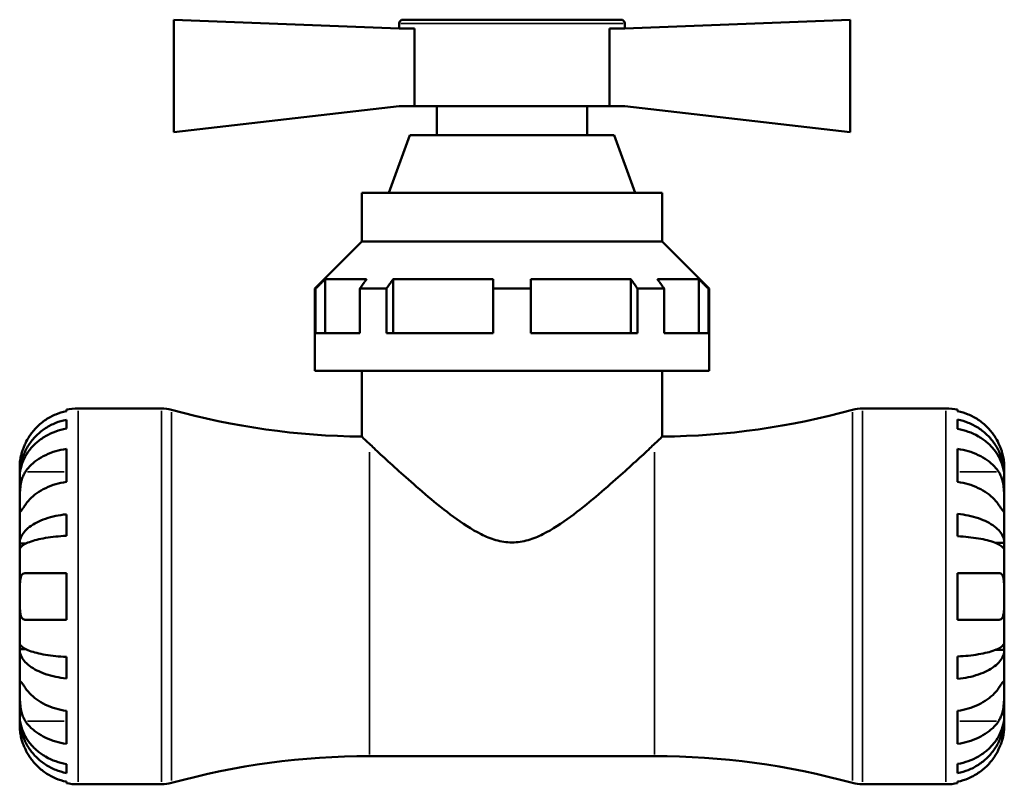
# Model space of a CAD drawing. Header units: millimetres. Extents: x 0 to 896, y 0 to 747.
# Tile 3 of 10: x 306 to 458, y 212 to 330. Entities that reach past the tile are written whole.
import ezdxf

# ---------------------------------------------------------------- set-up
doc = ezdxf.new("R2010")
doc.units = ezdxf.units.MM
doc.layers.add('Visible (ISO)', color=7, linetype='Continuous', lineweight=50)
doc.layers.add('Visible Narrow (ISO)', color=7, linetype='Continuous', lineweight=35)

msp = doc.modelspace()

# ---------------------------------------------------------------- linework, layer by layer
at = {"layer": 'Visible (ISO)'}
for p, q in [((329.5, 330.127), (364.3, 328.792)), ((329.5, 312.772), (329.5, 330.127)), ((364.88, 330.127), (398.52, 330.127)), ((433.9, 330.127), (399.1, 328.792)), ((433.9, 312.772), (433.9, 330.127)), ((364.3, 329.547), (364.3, 328.792)), ((366.631, 328.792), (364.3, 328.792)), ((366.631, 328.792), (366.631, 316.777)), ((396.769, 316.777), (396.769, 328.792)), ((399.1, 328.792), (396.769, 328.792)), ((399.1, 329.547), (399.1, 328.792)), ((364.3, 316.777), (329.5, 312.772)), ((366.631, 316.777), (364.3, 316.777)), ((366.631, 316.777), (396.769, 316.777)), ((370.1, 316.777), (370.1, 312.327)), ((393.3, 316.777), (393.3, 312.327)), ((399.1, 316.777), (396.769, 316.777)), ((399.1, 316.777), (433.9, 312.772)), ((365.919, 312.327), (362.68, 303.427)), ((365.919, 312.327), (397.48, 312.327)), ((397.48, 312.327), (400.719, 303.427)), ((358.5, 303.427), (404.9, 303.427)), ((358.5, 303.427), (358.5, 295.877)), ((404.9, 303.427), (404.9, 295.877)), ((358.5, 295.877), (351.25, 288.627)), ((358.5, 295.877), (404.9, 295.877)), ((404.9, 295.877), (412.15, 288.627)), ((352.845, 290.077), (359.246, 290.077)), ((352.845, 290.077), (352.845, 281.727)), ((363.347, 290.077), (378.8, 290.077)), ((363.347, 290.077), (363.347, 281.727)), ((384.6, 290.077), (400.052, 290.077)), ((400.052, 281.727), (400.052, 290.077)), ((404.154, 290.077), (410.554, 290.077)), ((410.554, 281.727), (410.554, 290.077)), ((351.388, 288.627), (351.25, 288.627)), ((351.25, 275.927), (351.25, 288.627)), ((351.388, 281.727), (351.388, 288.627)), ((358.216, 281.727), (358.216, 288.627)), ((362.317, 288.627), (358.216, 288.627)), ((362.317, 281.727), (362.317, 288.627)), ((378.8, 281.727), (378.8, 288.627)), ((384.6, 288.627), (378.8, 288.627)), ((384.6, 281.727), (384.6, 288.627)), ((401.083, 281.727), (401.083, 288.627)), ((405.184, 288.627), (401.083, 288.627)), ((405.184, 281.727), (405.184, 288.627)), ((412.011, 281.727), (412.011, 288.627)), ((412.15, 288.627), (412.011, 288.627)), ((412.15, 275.927), (412.15, 288.627)), ((358.216, 281.727), (351.388, 281.727)), ((378.8, 281.727), (362.317, 281.727)), ((401.083, 281.727), (384.6, 281.727)), ((412.011, 281.727), (405.184, 281.727)), ((412.15, 275.927), (351.25, 275.927)), ((358.5, 275.927), (358.5, 265.784)), ((404.9, 275.927), (404.9, 265.784)), ((312.9, 269.72), (312.9, 269.946)), ((314.7, 270.127), (327.584, 270.127)), ((435.815, 270.127), (448.7, 270.127)), ((450.5, 269.946), (450.5, 269.72)), ((312.9, 267.014), (312.9, 268.386)), ((450.5, 268.412), (450.5, 266.979)), ((312.9, 258.8), (312.9, 263.891)), ((450.5, 263.891), (450.5, 258.8)), ((305.7, 259.812), (305.7, 261.127)), ((457.7, 259.841), (457.7, 261.127)), ((305.7, 259.812), (305.713, 259.812)), ((305.7, 259.384), (305.7, 259.812)), ((305.7, 255.27), (305.7, 259.384)), ((457.7, 259.841), (457.682, 259.841)), ((457.7, 259.351), (457.7, 259.841)), ((457.7, 255.27), (457.7, 259.351)), ((305.7, 249.296), (305.7, 255.27)), ((450.5, 253.862), (450.5, 250.403)), ((457.7, 249.369), (457.7, 255.27)), ((312.9, 250.478), (312.9, 253.79)), ((305.7, 249.296), (306.694, 249.296)), ((305.7, 248.261), (305.7, 249.296)), ((457.7, 249.369), (456.374, 249.369)), ((457.7, 248.186), (457.7, 249.369)), ((305.7, 241.127), (305.7, 248.261)), ((457.7, 241.127), (457.7, 248.186)), ((312.9, 237.527), (312.9, 244.727)), ((450.5, 244.727), (450.5, 237.527)), ((305.7, 233.994), (305.7, 241.127)), ((457.7, 234.069), (457.7, 241.127)), ((305.7, 232.959), (305.7, 233.994)), ((305.7, 226.985), (305.7, 232.959)), ((305.7, 232.959), (306.694, 232.959)), ((457.7, 232.886), (456.374, 232.886)), ((457.7, 232.886), (457.7, 234.069)), ((457.7, 226.985), (457.7, 232.886)), ((312.9, 228.464), (312.9, 231.777)), ((450.5, 231.852), (450.5, 228.393)), ((305.7, 222.871), (305.7, 226.985)), ((457.7, 222.904), (457.7, 226.985)), ((312.9, 218.364), (312.9, 223.455)), ((450.5, 223.455), (450.5, 218.364)), ((305.7, 222.443), (305.7, 222.871)), ((305.7, 221.127), (305.7, 222.443)), ((305.7, 222.443), (305.713, 222.443)), ((457.7, 222.414), (457.682, 222.414)), ((457.7, 222.414), (457.7, 222.904)), ((457.7, 221.127), (457.7, 222.414)), ((359.7, 216.477), (403.7, 216.477)), ((312.9, 213.869), (312.9, 215.241)), ((450.5, 215.276), (450.5, 213.843)), ((312.9, 212.309), (312.9, 212.535)), ((314.7, 212.127), (327.584, 212.127)), ((435.815, 212.127), (448.7, 212.127)), ((450.5, 212.535), (450.5, 212.309))]:
    msp.add_line(p, q, dxfattribs=at)
for centre, radius, start, end in [((364.88, 329.547), 0.58, 90, 180), ((398.52, 329.547), 0.58, 0, 90), ((314.7, 261.127), 9, 90, 101.53696), ((327.584, 264.327), 5.8, 74.5726, 90), ((359.7, 380.704), 114.927, 254.5726, 269.40174), ((403.7, 380.704), 114.927, 270.59826, 285.4274), ((435.815, 264.327), 5.8, 90, 105.4274), ((448.7, 261.127), 9, 78.46304, 90), ((359.7, 101.55), 114.927, 90, 105.4274), ((403.7, 101.55), 114.927, 74.5726, 90), ((314.7, 221.127), 9, 258.46304, 270), ((327.584, 217.927), 5.8, 270, 285.4274), ((435.815, 217.927), 5.8, 254.5726, 270), ((448.7, 221.127), 9, 270, 281.53696)]:
    msp.add_arc(centre, radius, start, end, dxfattribs=at)
for points, weights in [([(351.388, 288.627), (352.134, 289.37), (352.845, 290.077)], [1.20689655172, 1.23439195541, 1.26175548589]), ([(359.246, 290.077), (358.743, 289.37), (358.216, 288.627)], [1.26175548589, 1.23439195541, 1.20689655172]), ([(362.317, 288.627), (362.845, 289.37), (363.347, 290.077)], [1.20689655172, 1.23439195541, 1.26175548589]), ([(378.8, 290.077), (378.8, 289.37), (378.8, 288.627)], [1.26175548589, 1.23439195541, 1.20689655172]), ([(384.6, 288.627), (384.6, 289.37), (384.6, 290.077)], [1.20689655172, 1.23439195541, 1.26175548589]), ([(400.052, 290.077), (400.555, 289.37), (401.083, 288.627)], [1.26175548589, 1.23439195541, 1.20689655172]), ([(405.184, 288.627), (404.656, 289.37), (404.154, 290.077)], [1.20689655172, 1.23439195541, 1.26175548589]), ([(410.554, 290.077), (411.265, 289.37), (412.011, 288.627)], [1.26175548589, 1.23439195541, 1.20689655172])]:
    msp.add_rational_spline(points, weights, degree=2, dxfattribs=at)
for points, knots in [([(312.9, 269.72), (312.325, 269.602), (311.764, 269.424), (310.754, 269.004), (310.215, 268.72), (309.209, 268.044), (308.742, 267.653), (307.955, 266.862), (307.564, 266.39), (306.978, 265.508), (306.758, 265.115), (306.576, 264.727)], [0.17075309, 0.17075309, 0.17075309, 0.17075309, 0.33215152, 0.33215152, 0.49888818, 0.49888818, 0.66562485, 0.66562485, 0.83351137, 0.83351137, 0.95687373, 0.95687373, 0.95687373, 0.95687373]), ([(456.824, 264.727), (456.641, 265.115), (456.422, 265.508), (455.836, 266.39), (455.444, 266.862), (454.658, 267.653), (454.191, 268.044), (453.184, 268.72), (452.645, 269.004), (451.635, 269.424), (451.074, 269.602), (450.5, 269.72)], [4.4278842, 4.4278842, 4.4278842, 4.4278842, 4.55124655, 4.55124655, 4.71913307, 4.71913307, 4.88586974, 4.88586974, 5.0526064, 5.0526064, 5.21400483, 5.21400483, 5.21400483, 5.21400483]), ([(305.7, 259.812), (305.7, 260.354), (305.755, 260.945), (305.992, 262.103), (306.174, 262.67), (306.6, 263.669), (306.883, 264.193), (307.557, 265.172), (307.948, 265.626), (308.734, 266.388), (309.201, 266.767), (310.208, 267.419), (310.747, 267.693), (311.759, 268.1), (312.323, 268.272), (312.9, 268.386)], [4.0154523, 4.0154523, 4.0154523, 4.0154523, 4.1832397, 4.1832397, 4.351027, 4.351027, 4.5181213, 4.5181213, 4.6852156, 4.6852156, 4.8518734, 4.8518734, 5.0185311, 5.0185311, 5.1805963, 5.1805963, 5.1805963, 5.1805963]), ([(450.5, 268.412), (451.077, 268.298), (451.641, 268.126), (452.653, 267.719), (453.192, 267.445), (454.199, 266.793), (454.666, 266.414), (455.452, 265.652), (455.843, 265.198), (456.516, 264.22), (456.799, 263.696), (457.226, 262.697), (457.408, 262.131), (457.645, 260.973), (457.7, 260.382), (457.7, 259.841)], [0.1707461, 0.1707461, 0.1707461, 0.1707461, 0.33284, 0.33284, 0.4994944, 0.4994944, 0.6661487, 0.6661487, 0.8332087, 0.8332087, 1.0002688, 1.0002688, 1.1679728, 1.1679728, 1.3356767, 1.3356767, 1.3356767, 1.3356767]), ([(312.9, 267.014), (312.323, 266.913), (311.759, 266.759), (310.747, 266.398), (310.208, 266.154), (309.201, 265.573), (308.734, 265.236), (307.948, 264.558), (307.557, 264.153), (306.883, 263.283), (306.6, 262.816), (306.174, 261.927), (305.992, 261.423), (305.755, 260.392), (305.7, 259.865), (305.7, 259.384)], [0.1707463, 0.1707463, 0.1707463, 0.1707463, 0.3328115, 0.3328115, 0.4994693, 0.4994693, 0.6661271, 0.6661271, 0.8332214, 0.8332214, 1.0003157, 1.0003157, 1.168103, 1.168103, 1.3358903, 1.3358903, 1.3358903, 1.3358903]), ([(457.7, 259.351), (457.7, 259.832), (457.645, 260.358), (457.408, 261.389), (457.226, 261.893), (456.799, 262.782), (456.516, 263.248), (455.843, 264.119), (455.452, 264.523), (454.666, 265.201), (454.199, 265.538), (453.192, 266.119), (452.653, 266.363), (451.641, 266.724), (451.077, 266.877), (450.5, 266.979)], [4.0142509, 4.0142509, 4.0142509, 4.0142509, 4.1819549, 4.1819549, 4.3496588, 4.3496588, 4.5167189, 4.5167189, 4.683779, 4.683779, 4.8504333, 4.8504333, 5.0170876, 5.0170876, 5.1791816, 5.1791816, 5.1791816, 5.1791816]), ([(306.576, 264.727), (306.574, 264.724), (306.572, 264.72), (306.482, 264.527), (306.399, 264.336), (306.255, 263.975), (306.193, 263.806), (306.069, 263.434), (306.009, 263.234), (305.871, 262.704), (305.812, 262.395), (305.729, 261.821), (305.713, 261.576), (305.698, 261.222), (305.7, 261.127), (305.7, 261.127)], [-0.58332629, -0.58332629, -0.58332629, -0.58332629, -0.58206847, -0.58206847, -0.51861604, -0.51861604, -0.4628074, -0.4628074, -0.39473272, -0.39473272, -0.27692423, -0.27692423, -0.14288351, -0.14288351, 0, 0, 0, 0]), ([(358.5, 265.784), (358.5, 265.784), (358.5, 265.784), (358.5, 265.784), (358.5, 265.783), (358.501, 265.782), (358.502, 265.781), (358.507, 265.777), (358.513, 265.771), (358.539, 265.746), (358.569, 265.718), (358.785, 265.512), (359.157, 265.159), (359.7, 264.652)], [0.76228198, 0.76228198, 0.76228198, 0.76228198, 0.76942242, 0.76942242, 0.78001871, 0.78001871, 0.80569076, 0.80569076, 0.86071925, 0.86071925, 0.99039703, 0.99039703, 1.52512314, 1.52512314, 1.52512314, 1.52512314]), ([(359.7, 264.652), (359.911, 264.454), (360.148, 264.233), (361.023, 263.418), (361.769, 262.726), (363.433, 261.201), (364.351, 260.367), (366.353, 258.582), (367.521, 257.558), (370.007, 255.468), (371.323, 254.401), (374.051, 252.398), (375.448, 251.463), (377.656, 250.365), (378.41, 250.051), (379.99, 249.597), (380.815, 249.457), (382.584, 249.457), (383.41, 249.597), (384.989, 250.051), (385.744, 250.365), (387.951, 251.463), (389.349, 252.398), (392.076, 254.401), (393.392, 255.468), (395.878, 257.558), (397.046, 258.582), (399.048, 260.367), (399.966, 261.201), (401.63, 262.726), (402.377, 263.418), (403.251, 264.233), (403.489, 264.454), (403.7, 264.652)], [4.7627938, 4.7627938, 4.7627938, 4.7627938, 4.9634308, 4.9634308, 5.4367977, 5.4367977, 5.9101647, 5.9101647, 6.440972, 6.440972, 6.9717793, 6.9717793, 7.5025865, 7.5025865, 7.7679902, 7.7679902, 8.0333938, 8.0333938, 8.2987975, 8.2987975, 8.5642011, 8.5642011, 9.0950084, 9.0950084, 9.6258157, 9.6258157, 10.156623, 10.156623, 10.6299899, 10.6299899, 11.1033569, 11.1033569, 11.3039939, 11.3039939, 11.3039939, 11.3039939]), ([(403.7, 264.652), (403.739, 264.689), (403.778, 264.725), (404.054, 264.983), (404.255, 265.173), (404.704, 265.597), (404.865, 265.751), (404.897, 265.781), (404.898, 265.782), (404.899, 265.783), (404.899, 265.783), (404.9, 265.784), (404.9, 265.784), (404.9, 265.784), (404.9, 265.784), (404.9, 265.784)], [0, 0, 0, 0, 0.03909358, 0.03909358, 0.28421498, 0.28421498, 0.71471195, 0.71471195, 0.74282191, 0.74282191, 0.75415602, 0.75415602, 0.76186399, 0.76186399, 0.76228198, 0.76228198, 0.76228198, 0.76228198]), ([(457.7, 261.127), (457.7, 261.127), (457.7, 261.163), (457.698, 261.311), (457.695, 261.431), (457.668, 261.814), (457.637, 262.115), (457.523, 262.717), (457.461, 262.983), (457.328, 263.443), (457.269, 263.626), (457.142, 263.98), (457.076, 264.151), (456.948, 264.457), (456.887, 264.593), (456.824, 264.727)], [0, 0, 0, 0, 0.08783311, 0.08783311, 0.18435408, 0.18435408, 0.32279749, 0.32279749, 0.41754463, 0.41754463, 0.47774931, 0.47774931, 0.53276241, 0.53276241, 0.57681269, 0.57681269, 0.57681269, 0.57681269]), ([(306.576, 260.361), (306.758, 260.635), (306.978, 260.913), (307.564, 261.536), (307.955, 261.87), (308.742, 262.429), (309.209, 262.706), (310.215, 263.184), (310.754, 263.385), (311.764, 263.682), (312.325, 263.807), (312.9, 263.891)], [4.42788405, 4.42788405, 4.42788405, 4.42788405, 4.5512464, 4.5512464, 4.71913293, 4.71913293, 4.88586959, 4.88586959, 5.05260626, 5.05260626, 5.21400469, 5.21400469, 5.21400469, 5.21400469]), ([(450.5, 263.891), (451.074, 263.807), (451.635, 263.682), (452.645, 263.385), (453.184, 263.184), (454.191, 262.706), (454.658, 262.429), (455.444, 261.87), (455.836, 261.536), (456.422, 260.913), (456.641, 260.635), (456.824, 260.361)], [0.17075309, 0.17075309, 0.17075309, 0.17075309, 0.33215152, 0.33215152, 0.49888818, 0.49888818, 0.66562485, 0.66562485, 0.83351137, 0.83351137, 0.95687373, 0.95687373, 0.95687373, 0.95687373]), ([(305.7, 255.27), (305.7, 255.453), (305.7, 255.655), (305.701, 256.107), (305.703, 256.356), (305.718, 256.985), (305.736, 257.37), (305.812, 258.124), (305.868, 258.485), (306.005, 259.07), (306.073, 259.299), (306.23, 259.724), (306.318, 259.918), (306.467, 260.189), (306.52, 260.277), (306.576, 260.361)], [0, 0, 0, 0, 0.07774953, 0.07774953, 0.16081914, 0.16081914, 0.27783798, 0.27783798, 0.3882896, 0.3882896, 0.46542959, 0.46542959, 0.54035429, 0.54035429, 0.57953204, 0.57953204, 0.57953204, 0.57953204]), ([(456.824, 260.361), (456.883, 260.272), (456.939, 260.178), (457.09, 259.9), (457.177, 259.706), (457.333, 259.279), (457.401, 259.047), (457.535, 258.467), (457.588, 258.115), (457.67, 257.308), (457.687, 256.863), (457.702, 256.006), (457.7, 255.606), (457.7, 255.27)], [-0.58004807, -0.58004807, -0.58004807, -0.58004807, -0.5384523, -0.5384523, -0.46383793, -0.46383793, -0.3862639, -0.3862639, -0.27840269, -0.27840269, -0.14277912, -0.14277912, 0, 0, 0, 0]), ([(312.9, 258.8), (312.325, 258.716), (311.764, 258.591), (310.754, 258.294), (310.215, 258.093), (309.209, 257.615), (308.742, 257.338), (307.955, 256.779), (307.564, 256.445), (306.978, 255.821), (306.758, 255.544), (306.576, 255.27)], [0.17075309, 0.17075309, 0.17075309, 0.17075309, 0.33215152, 0.33215152, 0.49888818, 0.49888818, 0.66562485, 0.66562485, 0.83351137, 0.83351137, 0.95687373, 0.95687373, 0.95687373, 0.95687373]), ([(456.824, 255.27), (456.641, 255.544), (456.422, 255.821), (455.836, 256.445), (455.444, 256.779), (454.658, 257.338), (454.191, 257.615), (453.184, 258.093), (452.645, 258.294), (451.635, 258.591), (451.074, 258.716), (450.5, 258.8)], [4.4278842, 4.4278842, 4.4278842, 4.4278842, 4.55124655, 4.55124655, 4.71913307, 4.71913307, 4.88586974, 4.88586974, 5.0526064, 5.0526064, 5.21400483, 5.21400483, 5.21400483, 5.21400483]), ([(306.576, 255.27), (306.517, 255.181), (306.46, 255.096), (306.31, 254.872), (306.223, 254.742), (306.066, 254.517), (305.999, 254.423), (305.865, 254.257), (305.811, 254.21), (305.73, 254.223), (305.713, 254.314), (305.698, 254.667), (305.7, 254.933), (305.7, 255.27)], [-0.58004807, -0.58004807, -0.58004807, -0.58004807, -0.5384523, -0.5384523, -0.46383793, -0.46383793, -0.3862639, -0.3862639, -0.27840269, -0.27840269, -0.14277912, -0.14277912, 0, 0, 0, 0]), ([(450.5, 253.862), (451.077, 253.802), (451.641, 253.712), (452.653, 253.499), (453.192, 253.355), (454.199, 253.013), (454.666, 252.815), (455.452, 252.415), (455.843, 252.177), (456.516, 251.664), (456.799, 251.39), (457.226, 250.866), (457.408, 250.569), (457.645, 249.962), (457.7, 249.652), (457.7, 249.369)], [0.1707461, 0.1707461, 0.1707461, 0.1707461, 0.33284, 0.33284, 0.4994944, 0.4994944, 0.6661487, 0.6661487, 0.8332087, 0.8332087, 1.0002688, 1.0002688, 1.1679728, 1.1679728, 1.3356767, 1.3356767, 1.3356767, 1.3356767]), ([(457.7, 255.27), (457.7, 255.086), (457.7, 254.923), (457.698, 254.634), (457.697, 254.512), (457.681, 254.291), (457.664, 254.222), (457.587, 254.21), (457.532, 254.26), (457.395, 254.432), (457.327, 254.526), (457.169, 254.754), (457.081, 254.884), (456.933, 255.106), (456.879, 255.186), (456.824, 255.27)], [0, 0, 0, 0, 0.07774953, 0.07774953, 0.16081914, 0.16081914, 0.27783798, 0.27783798, 0.3882896, 0.3882896, 0.46542959, 0.46542959, 0.54035429, 0.54035429, 0.57953204, 0.57953204, 0.57953204, 0.57953204]), ([(305.7, 249.296), (305.7, 249.579), (305.755, 249.889), (305.992, 250.497), (306.174, 250.794), (306.6, 251.317), (306.883, 251.592), (307.557, 252.105), (307.948, 252.343), (308.734, 252.743), (309.201, 252.941), (310.208, 253.283), (310.747, 253.427), (311.759, 253.64), (312.323, 253.731), (312.9, 253.79)], [4.0154523, 4.0154523, 4.0154523, 4.0154523, 4.1832397, 4.1832397, 4.351027, 4.351027, 4.5181213, 4.5181213, 4.6852156, 4.6852156, 4.8518734, 4.8518734, 5.0185311, 5.0185311, 5.1805963, 5.1805963, 5.1805963, 5.1805963]), ([(312.9, 250.478), (312.323, 250.449), (311.759, 250.404), (310.747, 250.299), (310.208, 250.228), (309.201, 250.059), (308.734, 249.962), (307.948, 249.764), (307.557, 249.647), (306.883, 249.394), (306.6, 249.258), (306.174, 249), (305.992, 248.853), (305.755, 248.554), (305.7, 248.401), (305.7, 248.261)], [0.1707463, 0.1707463, 0.1707463, 0.1707463, 0.3328115, 0.3328115, 0.4994693, 0.4994693, 0.6661271, 0.6661271, 0.8332214, 0.8332214, 1.0003157, 1.0003157, 1.168103, 1.168103, 1.3358903, 1.3358903, 1.3358903, 1.3358903]), ([(457.7, 248.186), (457.7, 248.326), (457.645, 248.479), (457.408, 248.778), (457.226, 248.925), (456.799, 249.183), (456.516, 249.318), (455.843, 249.571), (455.452, 249.689), (454.666, 249.886), (454.199, 249.984), (453.192, 250.153), (452.653, 250.224), (451.641, 250.329), (451.077, 250.373), (450.5, 250.403)], [4.0142509, 4.0142509, 4.0142509, 4.0142509, 4.1819549, 4.1819549, 4.3496588, 4.3496588, 4.5167189, 4.5167189, 4.6837789, 4.6837789, 4.8504333, 4.8504333, 5.0170876, 5.0170876, 5.1791816, 5.1791816, 5.1791816, 5.1791816]), ([(305.7, 241.127), (305.7, 241.408), (305.7, 241.687), (305.702, 242.255), (305.704, 242.54), (305.726, 243.219), (305.755, 243.581), (305.862, 244.084), (305.922, 244.254), (306.06, 244.485), (306.129, 244.561), (306.289, 244.674), (306.38, 244.708), (306.51, 244.725), (306.543, 244.727), (306.576, 244.727)], [-2.49913258, -2.49913258, -2.49913258, -2.49913258, -2.41505436, -2.41505436, -2.32384732, -2.32384732, -2.1841143, -2.1841143, -2.08674766, -2.08674766, -2.01440674, -2.01440674, -1.93994266, -1.93994266, -1.91637503, -1.91637503, -1.91637503, -1.91637503]), ([(306.576, 244.727), (306.758, 244.727), (306.978, 244.727), (307.564, 244.727), (307.955, 244.727), (308.742, 244.727), (309.209, 244.727), (310.215, 244.727), (310.754, 244.727), (311.764, 244.727), (312.325, 244.727), (312.9, 244.727)], [4.42788405, 4.42788405, 4.42788405, 4.42788405, 4.5512464, 4.5512464, 4.71913293, 4.71913293, 4.88586959, 4.88586959, 5.05260626, 5.05260626, 5.21400469, 5.21400469, 5.21400469, 5.21400469]), ([(450.5, 244.727), (451.074, 244.727), (451.635, 244.727), (452.645, 244.727), (453.184, 244.727), (454.191, 244.727), (454.658, 244.727), (455.444, 244.727), (455.836, 244.727), (456.422, 244.727), (456.641, 244.727), (456.824, 244.727)], [0.17075309, 0.17075309, 0.17075309, 0.17075309, 0.33215152, 0.33215152, 0.49888818, 0.49888818, 0.66562485, 0.66562485, 0.83351137, 0.83351137, 0.95687373, 0.95687373, 0.95687373, 0.95687373]), ([(456.824, 244.727), (456.891, 244.727), (456.955, 244.719), (457.105, 244.675), (457.186, 244.63), (457.335, 244.492), (457.4, 244.397), (457.534, 244.107), (457.588, 243.888), (457.67, 243.306), (457.687, 242.928), (457.702, 242.074), (457.7, 241.603), (457.7, 241.127)], [-0.57647647, -0.57647647, -0.57647647, -0.57647647, -0.52968676, -0.52968676, -0.46054026, -0.46054026, -0.38562403, -0.38562403, -0.27730827, -0.27730827, -0.14258086, -0.14258086, 0, 0, 0, 0]), ([(306.576, 237.527), (306.508, 237.527), (306.444, 237.536), (306.294, 237.579), (306.214, 237.625), (306.065, 237.763), (305.999, 237.858), (305.865, 238.148), (305.811, 238.366), (305.73, 238.949), (305.713, 239.327), (305.698, 240.181), (305.7, 240.652), (305.7, 241.127)], [-0.57647647, -0.57647647, -0.57647647, -0.57647647, -0.52968676, -0.52968676, -0.46054026, -0.46054026, -0.38562403, -0.38562403, -0.27730827, -0.27730827, -0.14258086, -0.14258086, 0, 0, 0, 0]), ([(457.7, 241.127), (457.7, 240.847), (457.7, 240.568), (457.698, 240), (457.695, 239.714), (457.673, 239.036), (457.645, 238.674), (457.538, 238.171), (457.478, 238.001), (457.339, 237.77), (457.27, 237.693), (457.111, 237.581), (457.02, 237.547), (456.889, 237.53), (456.857, 237.527), (456.824, 237.527)], [-2.49913258, -2.49913258, -2.49913258, -2.49913258, -2.41505436, -2.41505436, -2.32384732, -2.32384732, -2.1841143, -2.1841143, -2.08674766, -2.08674766, -2.01440674, -2.01440674, -1.93994266, -1.93994266, -1.91637503, -1.91637503, -1.91637503, -1.91637503]), ([(312.9, 237.527), (312.325, 237.527), (311.764, 237.527), (310.754, 237.527), (310.215, 237.527), (309.209, 237.527), (308.742, 237.527), (307.955, 237.527), (307.564, 237.527), (306.978, 237.527), (306.758, 237.527), (306.576, 237.527)], [0.17075309, 0.17075309, 0.17075309, 0.17075309, 0.33215152, 0.33215152, 0.49888818, 0.49888818, 0.66562485, 0.66562485, 0.83351137, 0.83351137, 0.95687373, 0.95687373, 0.95687373, 0.95687373]), ([(456.824, 237.527), (456.641, 237.527), (456.422, 237.527), (455.836, 237.527), (455.444, 237.527), (454.658, 237.527), (454.191, 237.527), (453.184, 237.527), (452.645, 237.527), (451.635, 237.527), (451.074, 237.527), (450.5, 237.527)], [4.42788405, 4.42788405, 4.42788405, 4.42788405, 4.5512464, 4.5512464, 4.71913293, 4.71913293, 4.88586959, 4.88586959, 5.05260626, 5.05260626, 5.21400469, 5.21400469, 5.21400469, 5.21400469]), ([(305.7, 233.994), (305.7, 233.854), (305.755, 233.701), (305.992, 233.402), (306.174, 233.255), (306.6, 232.997), (306.883, 232.861), (307.557, 232.608), (307.948, 232.491), (308.734, 232.293), (309.201, 232.196), (310.208, 232.027), (310.747, 231.956), (311.759, 231.851), (312.323, 231.806), (312.9, 231.777)], [4.0154523, 4.0154523, 4.0154523, 4.0154523, 4.1832397, 4.1832397, 4.351027, 4.351027, 4.5181213, 4.5181213, 4.6852156, 4.6852156, 4.8518734, 4.8518734, 5.0185311, 5.0185311, 5.1805963, 5.1805963, 5.1805963, 5.1805963]), ([(312.9, 228.464), (312.323, 228.524), (311.759, 228.615), (310.747, 228.828), (310.208, 228.972), (309.201, 229.314), (308.734, 229.512), (307.948, 229.912), (307.557, 230.15), (306.883, 230.663), (306.6, 230.937), (306.174, 231.461), (305.992, 231.758), (305.755, 232.366), (305.7, 232.676), (305.7, 232.959)], [0.1707463, 0.1707463, 0.1707463, 0.1707463, 0.3328115, 0.3328115, 0.4994693, 0.4994693, 0.6661271, 0.6661271, 0.8332214, 0.8332214, 1.0003157, 1.0003157, 1.168103, 1.168103, 1.3358903, 1.3358903, 1.3358903, 1.3358903]), ([(450.5, 231.852), (451.077, 231.882), (451.641, 231.926), (452.653, 232.031), (453.192, 232.102), (454.199, 232.271), (454.666, 232.369), (455.452, 232.566), (455.843, 232.684), (456.516, 232.937), (456.799, 233.072), (457.226, 233.33), (457.408, 233.477), (457.645, 233.776), (457.7, 233.929), (457.7, 234.069)], [0.1707461, 0.1707461, 0.1707461, 0.1707461, 0.33284, 0.33284, 0.4994944, 0.4994944, 0.6661487, 0.6661487, 0.8332087, 0.8332087, 1.0002688, 1.0002688, 1.1679728, 1.1679728, 1.3356767, 1.3356767, 1.3356767, 1.3356767]), ([(457.7, 232.886), (457.7, 232.603), (457.645, 232.293), (457.408, 231.686), (457.226, 231.389), (456.799, 230.865), (456.516, 230.591), (455.843, 230.078), (455.452, 229.84), (454.666, 229.44), (454.199, 229.242), (453.192, 228.9), (452.653, 228.756), (451.641, 228.543), (451.077, 228.453), (450.5, 228.393)], [4.0142509, 4.0142509, 4.0142509, 4.0142509, 4.1819549, 4.1819549, 4.3496588, 4.3496588, 4.5167189, 4.5167189, 4.6837789, 4.6837789, 4.8504333, 4.8504333, 5.0170876, 5.0170876, 5.1791816, 5.1791816, 5.1791816, 5.1791816]), ([(305.7, 226.985), (305.7, 227.169), (305.7, 227.332), (305.701, 227.621), (305.703, 227.742), (305.718, 227.964), (305.736, 228.033), (305.812, 228.045), (305.868, 227.995), (306.005, 227.823), (306.073, 227.729), (306.23, 227.501), (306.318, 227.371), (306.467, 227.149), (306.52, 227.069), (306.576, 226.985)], [0, 0, 0, 0, 0.07774953, 0.07774953, 0.16081914, 0.16081914, 0.27783798, 0.27783798, 0.3882896, 0.3882896, 0.46542959, 0.46542959, 0.54035429, 0.54035429, 0.57953204, 0.57953204, 0.57953204, 0.57953204]), ([(456.824, 226.985), (456.883, 227.074), (456.939, 227.159), (457.09, 227.383), (457.177, 227.513), (457.333, 227.738), (457.401, 227.832), (457.535, 227.998), (457.588, 228.045), (457.67, 228.032), (457.687, 227.941), (457.702, 227.588), (457.7, 227.322), (457.7, 226.985)], [-0.58004807, -0.58004807, -0.58004807, -0.58004807, -0.5384523, -0.5384523, -0.46383793, -0.46383793, -0.3862639, -0.3862639, -0.27840269, -0.27840269, -0.14277912, -0.14277912, 0, 0, 0, 0]), ([(306.576, 221.894), (306.517, 221.983), (306.46, 222.077), (306.31, 222.355), (306.223, 222.549), (306.066, 222.976), (305.999, 223.208), (305.865, 223.788), (305.811, 224.14), (305.73, 224.947), (305.713, 225.392), (305.698, 226.249), (305.7, 226.649), (305.7, 226.985)], [-0.58004807, -0.58004807, -0.58004807, -0.58004807, -0.5384523, -0.5384523, -0.46383793, -0.46383793, -0.3862639, -0.3862639, -0.27840269, -0.27840269, -0.14277912, -0.14277912, 0, 0, 0, 0]), ([(306.576, 226.985), (306.756, 226.714), (306.973, 226.44), (307.553, 225.819), (307.943, 225.486), (308.728, 224.926), (309.196, 224.647), (310.203, 224.167), (310.744, 223.965), (311.758, 223.666), (312.322, 223.539), (312.9, 223.455)], [4.42788684, 4.42788684, 4.42788684, 4.42788684, 4.54980613, 4.54980613, 4.71721852, 4.71721852, 4.88443661, 4.88443661, 5.0516547, 5.0516547, 5.21398643, 5.21398643, 5.21398643, 5.21398643]), ([(450.5, 223.455), (451.074, 223.539), (451.635, 223.664), (452.645, 223.961), (453.184, 224.162), (454.191, 224.64), (454.658, 224.917), (455.444, 225.476), (455.836, 225.81), (456.422, 226.434), (456.641, 226.711), (456.824, 226.985)], [0.17075309, 0.17075309, 0.17075309, 0.17075309, 0.33215152, 0.33215152, 0.49888818, 0.49888818, 0.66562485, 0.66562485, 0.83351137, 0.83351137, 0.95687373, 0.95687373, 0.95687373, 0.95687373]), ([(457.7, 226.985), (457.7, 226.802), (457.7, 226.6), (457.698, 226.148), (457.697, 225.899), (457.681, 225.27), (457.664, 224.885), (457.587, 224.131), (457.532, 223.77), (457.395, 223.185), (457.327, 222.956), (457.169, 222.531), (457.081, 222.337), (456.933, 222.066), (456.879, 221.978), (456.824, 221.894)], [0, 0, 0, 0, 0.07774953, 0.07774953, 0.16081914, 0.16081914, 0.27783798, 0.27783798, 0.3882896, 0.3882896, 0.46542959, 0.46542959, 0.54035429, 0.54035429, 0.57953204, 0.57953204, 0.57953204, 0.57953204]), ([(305.7, 222.871), (305.7, 222.39), (305.755, 221.864), (305.991, 220.834), (306.173, 220.33), (306.598, 219.442), (306.881, 218.976), (307.553, 218.106), (307.943, 217.702), (308.728, 217.023), (309.196, 216.685), (310.203, 216.103), (310.743, 215.859), (311.757, 215.496), (312.321, 215.343), (312.9, 215.241)], [4.0154523, 4.0154523, 4.0154523, 4.0154523, 4.1830576, 4.1830576, 4.3506629, 4.3506629, 4.5175765, 4.5175765, 4.68449, 4.68449, 4.8513296, 4.8513296, 5.0181692, 5.0181692, 5.1805893, 5.1805893, 5.1805893, 5.1805893]), ([(312.9, 213.869), (312.323, 213.983), (311.759, 214.155), (310.747, 214.562), (310.208, 214.836), (309.201, 215.488), (308.734, 215.866), (307.948, 216.629), (307.557, 217.083), (306.883, 218.062), (306.6, 218.586), (306.174, 219.585), (305.992, 220.152), (305.755, 221.31), (305.7, 221.901), (305.7, 222.443)], [0.1707463, 0.1707463, 0.1707463, 0.1707463, 0.3328115, 0.3328115, 0.4994693, 0.4994693, 0.6661271, 0.6661271, 0.8332214, 0.8332214, 1.0003157, 1.0003157, 1.168103, 1.168103, 1.3358903, 1.3358903, 1.3358903, 1.3358903]), ([(450.5, 215.276), (451.077, 215.377), (451.641, 215.531), (452.653, 215.892), (453.192, 216.136), (454.199, 216.717), (454.666, 217.054), (455.452, 217.732), (455.843, 218.136), (456.516, 219.007), (456.799, 219.473), (457.226, 220.362), (457.408, 220.866), (457.645, 221.897), (457.7, 222.423), (457.7, 222.904)], [0.1707461, 0.1707461, 0.1707461, 0.1707461, 0.33284, 0.33284, 0.4994944, 0.4994944, 0.6661487, 0.6661487, 0.8332087, 0.8332087, 1.0002688, 1.0002688, 1.1679728, 1.1679728, 1.3356767, 1.3356767, 1.3356767, 1.3356767]), ([(457.7, 222.414), (457.7, 221.873), (457.645, 221.282), (457.408, 220.124), (457.226, 219.558), (456.799, 218.559), (456.516, 218.035), (455.843, 217.057), (455.452, 216.603), (454.666, 215.841), (454.199, 215.462), (453.192, 214.81), (452.653, 214.536), (451.641, 214.129), (451.077, 213.957), (450.5, 213.843)], [4.0142509, 4.0142509, 4.0142509, 4.0142509, 4.1819549, 4.1819549, 4.3496588, 4.3496588, 4.5167189, 4.5167189, 4.6837789, 4.6837789, 4.8504333, 4.8504333, 5.0170876, 5.0170876, 5.1791816, 5.1791816, 5.1791816, 5.1791816]), ([(305.7, 221.127), (305.7, 221.127), (305.7, 221.095), (305.702, 220.96), (305.704, 220.852), (305.726, 220.494), (305.755, 220.202), (305.862, 219.607), (305.922, 219.34), (306.06, 218.847), (306.129, 218.631), (306.289, 218.188), (306.38, 217.962), (306.51, 217.668), (306.543, 217.598), (306.576, 217.527)], [-2.49913258, -2.49913258, -2.49913258, -2.49913258, -2.41505436, -2.41505436, -2.32384732, -2.32384732, -2.1841143, -2.1841143, -2.08674766, -2.08674766, -2.01440674, -2.01440674, -1.93994266, -1.93994266, -1.91637503, -1.91637503, -1.91637503, -1.91637503]), ([(312.9, 218.364), (312.325, 218.448), (311.764, 218.573), (310.754, 218.87), (310.215, 219.071), (309.209, 219.549), (308.742, 219.826), (307.955, 220.385), (307.564, 220.719), (306.978, 221.342), (306.758, 221.62), (306.576, 221.894)], [0.17075309, 0.17075309, 0.17075309, 0.17075309, 0.33215152, 0.33215152, 0.49888818, 0.49888818, 0.66562485, 0.66562485, 0.83351137, 0.83351137, 0.95687373, 0.95687373, 0.95687373, 0.95687373]), ([(456.824, 221.894), (456.641, 221.62), (456.422, 221.342), (455.836, 220.719), (455.444, 220.385), (454.658, 219.826), (454.191, 219.549), (453.184, 219.071), (452.645, 218.87), (451.635, 218.573), (451.074, 218.448), (450.5, 218.364)], [4.42788405, 4.42788405, 4.42788405, 4.42788405, 4.5512464, 4.5512464, 4.71913293, 4.71913293, 4.88586959, 4.88586959, 5.05260626, 5.05260626, 5.21400469, 5.21400469, 5.21400469, 5.21400469]), ([(456.824, 217.527), (456.891, 217.671), (456.955, 217.815), (457.105, 218.174), (457.186, 218.389), (457.335, 218.83), (457.4, 219.054), (457.534, 219.58), (457.588, 219.866), (457.67, 220.428), (457.687, 220.677), (457.702, 221.033), (457.7, 221.127), (457.7, 221.127)], [-0.57647647, -0.57647647, -0.57647647, -0.57647647, -0.52968676, -0.52968676, -0.46054026, -0.46054026, -0.38562403, -0.38562403, -0.27730827, -0.27730827, -0.14258086, -0.14258086, 0, 0, 0, 0]), ([(306.576, 217.527), (306.756, 217.144), (306.973, 216.756), (307.553, 215.879), (307.943, 215.407), (308.728, 214.614), (309.196, 214.221), (310.203, 213.541), (310.744, 213.256), (311.758, 212.833), (312.322, 212.654), (312.9, 212.535)], [4.42788684, 4.42788684, 4.42788684, 4.42788684, 4.54980613, 4.54980613, 4.71721852, 4.71721852, 4.88443661, 4.88443661, 5.0516547, 5.0516547, 5.21398643, 5.21398643, 5.21398643, 5.21398643]), ([(450.5, 212.535), (451.074, 212.653), (451.635, 212.831), (452.645, 213.251), (453.184, 213.535), (454.191, 214.211), (454.658, 214.602), (455.444, 215.393), (455.836, 215.865), (456.422, 216.747), (456.641, 217.14), (456.824, 217.527)], [0.17075309, 0.17075309, 0.17075309, 0.17075309, 0.33215152, 0.33215152, 0.49888818, 0.49888818, 0.66562485, 0.66562485, 0.83351137, 0.83351137, 0.95687373, 0.95687373, 0.95687373, 0.95687373])]:
    msp.add_open_spline(points, degree=3, knots=knots, dxfattribs=at)
at = {"layer": 'Visible Narrow (ISO)'}
for p, q in [((398.886, 329.547), (364.514, 329.547)), ((314.7, 212.485), (314.7, 269.77)), ((327.584, 212.485), (327.584, 269.77)), ((329.127, 269.564), (329.127, 212.691)), ((434.272, 212.691), (434.272, 269.564)), ((435.815, 269.77), (435.815, 212.485)), ((448.7, 212.485), (448.7, 269.77)), ((359.7, 216.725), (359.7, 263.373)), ((403.7, 216.725), (403.7, 263.373)), ((306.892, 260.361), (312.584, 260.361)), ((456.508, 260.361), (450.816, 260.361)), ((306.892, 221.894), (312.584, 221.894)), ((456.508, 221.894), (450.816, 221.894))]:
    msp.add_line(p, q, dxfattribs=at)

doc.saveas('drawing.dxf')
